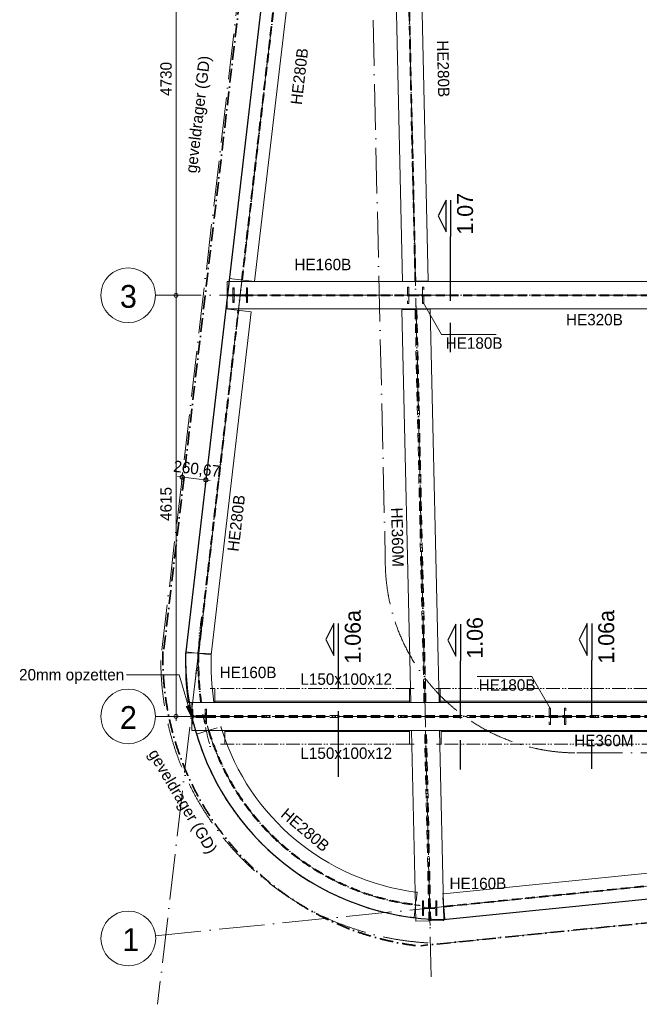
# Model space of a CAD drawing. Header units: millimetres. Extents: x 1146 to 81249, y 1106 to 40413.
# Tile 6 of 15: x 30716 to 37507, y 6845 to 17635. Entities that reach past the tile are written whole.
import ezdxf

# ---------------------------------------------------------------- set-up
doc = ezdxf.new("R2010")
doc.units = ezdxf.units.MM
for name, pattern in [('00_PBT_AFBR', [250, 150, -50, 0, -50]), ('00_PBT_CEN', [1600, 320, -240, 800, -240]), ('00_PBT_HART', [240, 150, -30, 0, -30, 0, -30]), ('00_PBT_HID2', [150, 100, -50]), ('00_PBT_STRA', [1400, 500, -100, 0, -100, 500, -100, 0, -100])]:
    doc.linetypes.add(name, pattern=pattern)
for name, color, linetype, lineweight in [('A-____-____-DIMS', 211, 'Continuous', 13), ('A-____-____-DIMS-50', 211, 'Continuous', 13), ('A-DETL-____-OTLN', 90, 'Continuous', 13), ('A-FLOR-____-HDLN', 190, '00_PBT_HID2', 18), ('A-FLOR-____-OTLN', 192, 'Continuous', 25), ('G-____-____-SYMB', 111, 'Continuous', 13), ('G-____-____-TEXT', 231, 'Continuous', 13), ('S-BEAM-____-HDLN', 1, '00_PBT_HID2', 18), ('S-BEAM-____-IDEN', 2, 'Continuous', 18), ('S-BEAM-____-OTLN', 12, 'Continuous', 25), ('S-COLS-____-HDLN', 52, '00_PBT_HID2', 18), ('S-COLS-____-IDEN', 171, 'Continuous', 18), ('S-COLS-____-MCUT', 52, 'Continuous', 18), ('S-GRID-____-IDEN', 1, 'Continuous', 18), ('S-GRID-____-OTLN', 1, 'Continuous', 13)]:
    doc.layers.add(name, color=color, linetype=linetype, lineweight=lineweight)
doc.styles.add('PBT-Font', font='PBT-FONT.ttf', dxfattribs={"height": 250})
doc.styles.add('PBT-Font_1', font='PBT-FONT.ttf', dxfattribs={"height": 125})
doc.styles.add('PBT-Font_B', font='txt', dxfattribs={"height": 175})
doc.dimstyles.new('PBT_DIM_2_50mm', dxfattribs={"dimscale": 304.8, "dimtxt": 125.344371, "dimasz": 0.147638, "dimexe": 0.164042, "dimexo": 0.0625, "dimgap": 0.032808, "dimtad": 1, "dimdec": 3, "dimrnd": 0.001, "dimdsep": 46, "dimtxsty": 'PBT-Font_1', "dimblk1": 'DOTBLANK', "dimblk2": 'DOTBLANK', "dimsah": 1, "dimcen": 0.09, "dimdle": 0.164042, "dimazin": 0, "dimtfac": 1, "dimtdec": 4, "dimtix": 1, "dimtmove": 0, "dimatfit": 3, "dimfxl": 0.164042, "dimfxlon": 1, "dimtvp": 1, "dimtolj": 1, "dimtzin": 0, "dimarcsym": 2})
doc.dimstyles.new('PBT_DIM_2_50mm_nk', dxfattribs={"dimscale": 304.8, "dimtxt": 125.344371, "dimasz": 0.147638, "dimexe": 0.246063, "dimexo": 0.0625, "dimgap": 0.032808, "dimtad": 1, "dimdec": 3, "dimrnd": 0.001, "dimdsep": 46, "dimtxsty": 'PBT-Font_1', "dimblk1": 'DOTBLANK', "dimblk2": 'DOTBLANK', "dimsah": 1, "dimcen": 0.09, "dimdle": 0.164042, "dimazin": 0, "dimtfac": 1, "dimtdec": 4, "dimtix": 1, "dimtmove": 0, "dimatfit": 3, "dimfxl": 0.246063, "dimfxlon": 1, "dimtvp": 1, "dimtolj": 1, "dimtzin": 0, "dimarcsym": 2})

# ---------------------------------------------------------------- blocks, each defined once
blk = doc.blocks.new('28_PBT_SF_stalen ligger_H-profiel_R24 - HE360M-1836492-01 bk ruwe vloer')
at = {"layer": 'S-BEAM-____-OTLN', "linetype": '00_PBT_HID2', "lineweight": 13}
for p, q in [((2119, 10), (-2189, 10)), ((2118, -11), (-2189, -11))]:
    blk.add_line(p, q, dxfattribs=at)
at = {"layer": 'S-BEAM-____-OTLN', "linetype": '00_PBT_HART', "lineweight": 13}
for p, q in [((-2239, 0), (-2189, 0)), ((-2189, 0), (2119, 0)), ((2244, 0), (2194, 0))]:
    blk.add_line(p, q, dxfattribs=at)
blk = doc.blocks.new('21_PBT_SF_geveldrager_R24 - Geveldrager volgens leverancier terras-1788015-01 bk ruwe vloer')
at = {"layer": 'S-BEAM-____-OTLN', "linetype": '00_PBT_AFBR', "lineweight": 35}
blk.add_line((-7432, 261), (7400, 261), dxfattribs=at)
blk = doc.blocks.new('21_PBT_SF_geveldrager_R24 - Geveldrager volgens leverancier terras-1652838-01 bk ruwe vloer')
at = {"layer": 'S-BEAM-____-OTLN', "linetype": '00_PBT_AFBR', "lineweight": 35}
blk.add_line((-8859, 261), (8832, 261), dxfattribs=at)
blk = doc.blocks.new('21_PBT_SF_geveldrager_R24 - Geveldrager volgens leverancier terras-1788006-01 bk ruwe vloer')
at = {"layer": 'S-BEAM-____-OTLN', "linetype": '00_PBT_AFBR', "lineweight": 35}
blk.add_arc((0, -2924), 3185, 5.7481, 89.4029, dxfattribs=at)
blk = doc.blocks.new('28_PBT_SF_stalen ligger_H-profiel_R24 - HE280B-1836553-01 bk ruwe vloer')
at = {"layer": 'S-BEAM-____-OTLN', "lineweight": 18}
for p, q in [((-2221, -140), (-2221, 140)), ((-2221, 140), (2216, 140)), ((2216, 140), (2216, -140)), ((2216, -140), (-2221, -140))]:
    blk.add_line(p, q, dxfattribs=at)
at = {"layer": 'S-BEAM-____-OTLN', "linetype": '00_PBT_HID2', "lineweight": 13}
for p, q in [((2216, 5), (-2221, 5)), ((2216, -5), (-2221, -5))]:
    blk.add_line(p, q, dxfattribs=at)
at = {"layer": 'S-BEAM-____-OTLN', "linetype": '00_PBT_HART', "lineweight": 13}
for p, q in [((-2271, 0), (-2221, 0)), ((-2221, 0), (2216, 0)), ((2266, 0), (2216, 0))]:
    blk.add_line(p, q, dxfattribs=at)
blk = doc.blocks.new('28_PBT_SF_stalen ligger_H-profiel_R24 - HE320B-1589267-01 bk ruwe vloer')
at = {"layer": 'S-BEAM-____-HDLN'}
for p, q in [((-3698, 6), (-3722, 6)), ((-3562, 6), (-3586, 6)), ((3574, 6), (3550, 6)), ((3784, 6), (3686, 6)), ((3784, 12), (3784, 0)), ((-3722, 0), (-3562, 0)), ((-3698, -6), (-3722, -6)), ((-3562, -6), (-3586, -6)), ((3550, 0), (3696, 0)), ((3574, -6), (3550, -6)), ((3710, -6), (3686, -6))]:
    blk.add_line(p, q, dxfattribs=at)
at = {"layer": 'S-BEAM-____-OTLN', "lineweight": 18}
for p, q in [((-3784, 0), (-3784, 150)), ((-3784, 150), (3784, 150)), ((3784, 150), (3784, 12)), ((3784, 0), (3784, -150)), ((-3784, -150), (-3784, 0)), ((3784, -150), (-3784, -150))]:
    blk.add_line(p, q, dxfattribs=at)
at = {"layer": 'S-BEAM-____-OTLN', "linetype": '00_PBT_HID2', "lineweight": 13}
for p, q in [((-3722, 6), (-3784, 6)), ((-3586, 6), (-3698, 6)), ((3550, 6), (-3562, 6)), ((3686, 6), (3574, 6)), ((-3722, -6), (-3784, -6)), ((-3586, -6), (-3698, -6)), ((3550, -6), (-3562, -6)), ((3686, -6), (3574, -6)), ((3784, -6), (3710, -6))]:
    blk.add_line(p, q, dxfattribs=at)
at = {"layer": 'S-BEAM-____-OTLN', "linetype": '00_PBT_HART', "lineweight": 13}
for p, q in [((-3834, 0), (-3784, 0)), ((-3784, 0), (-3722, 0)), ((-3562, 0), (3550, 0))]:
    blk.add_line(p, q, dxfattribs=at)
blk = doc.blocks.new('28_PBT_SF_stalen ligger_H-profiel_R24 - HE360M-1730591-01 bk ruwe vloer')
at = {"layer": 'S-BEAM-____-HDLN'}
for p, q in [((-3810, 10), (-3827, 10)), ((-3667, 10), (-3683, 10)), ((-3827, 0), (-3667, 0)), ((-3810, -11), (-3827, -11)), ((-3667, -11), (-3683, -11))]:
    blk.add_line(p, q, dxfattribs=at)
at = {"layer": 'S-BEAM-____-OTLN', "lineweight": 18}
for p, q in [((-3827, 80), (-3827, 154)), ((-3827, 154), (-3575, 154)), ((-1440, 154), (-1103, 154)), ((3787, 154), (3787, -154)), ((-3827, -154), (-3827, -80)), ((-3463, -154), (-3827, -154)), ((-1094, -154), (-1440, -154))]:
    blk.add_line(p, q, dxfattribs=at)
at = {"layer": 'S-BEAM-____-OTLN', "linetype": '00_PBT_HID2', "lineweight": 13}
for p, q in [((-3683, 10), (-3810, 10)), ((3787, 10), (-3667, 10)), ((-3683, -11), (-3810, -11)), ((3787, -11), (-3667, -11))]:
    blk.add_line(p, q, dxfattribs=at)
at = {"layer": 'S-BEAM-____-OTLN', "linetype": '00_PBT_HART', "lineweight": 13}
for p, q in [((-3877, 0), (-3827, 0)), ((-3667, 0), (3787, 0)), ((3837, 0), (3787, 0))]:
    blk.add_line(p, q, dxfattribs=at)
blk = doc.blocks.new('28_PBT_SF_stalen ligger_H-profiel_R24 - HE280B-1722787-01 bk ruwe vloer')
at = {"layer": 'S-BEAM-____-HDLN'}
for p, q in [((0, -140), (0, 11)), ((1, 5), (0, 5)), ((0, 0), (2, 0)), ((2, -5), (0, -5)), ((2486, -1625), (2354, -1683)), ((2477, -1629), (2476, -1626)), ((2481, -1626), (2482, -1627))]:
    blk.add_line(p, q, dxfattribs=at)
for radius, start, end in [(2707, 90, 91.0584), (2567, 89.512, 90), (2567, 23.5078, 24.4798), (2707, 22.4494, 23.5078)]:
    blk.add_arc((0, -2707), radius, start, end, dxfattribs=at)
at = {"layer": 'S-BEAM-____-OTLN', "lineweight": 18}
for p, q in [((0, 11), (0, 140)), ((2610, -1571), (2486, -1625))]:
    blk.add_line(p, q, dxfattribs=at)
for radius, start, end in [(2847, 89.4077, 90), (2847, 87.6508, 89.3628), (2847, 86.306, 87.5598), (2847, 85.6586, 86.306), (2847, 83.8925, 85.6116), (2847, 82.612, 83.8087), (2847, 81.9094, 82.612), (2847, 80.1356, 81.8603), (2847, 78.918, 80.058), (2847, 78.1602, 78.918), (2847, 76.3798, 78.1086), (2847, 75.224, 76.3076), (2847, 74.4108, 75.224), (2847, 72.6251, 74.3565), (2847, 71.5299, 72.5574), (2847, 70.6613, 71.5299), (2847, 68.8711, 70.6041), (2847, 67.8359, 68.8075), (2847, 66.9117, 67.8359), (2847, 65.1177, 66.8512), (2567, 24.4809, 89.5109), (2847, 64.1419, 65.0578), (2847, 63.1619, 64.1419), (2847, 61.3649, 63.0978), (2847, 60.4479, 61.3082), (2847, 59.412, 60.4479), (2847, 57.6125, 59.3437), (2847, 56.7539, 57.5587), (2847, 55.6618, 56.7539), (2847, 53.8606, 55.5888), (2847, 53.0599, 53.8093), (2847, 51.9114, 53.0599), (2847, 50.1089, 51.8329), (2847, 48.1606, 50.0601), (2847, 46.3576, 48.0758), (2847, 44.4094, 46.3109), (2847, 42.6065, 44.3171), (2847, 40.6576, 42.5618), (2847, 38.8556, 40.5565), (2847, 36.9051, 38.8127), (2847, 35.1049, 36.7933), (2847, 33.1516, 35.0637), (2847, 31.3544, 33.0265), (2847, 29.3967, 31.3148), (2847, 27.6041, 29.2548), (2847, 25.6398, 27.5659), (2847, 23.8539, 25.4758), (2847, 23.5078, 23.817)]:
    blk.add_arc((0, -2707), radius, start, end, dxfattribs=at)
at = {"layer": 'S-BEAM-____-OTLN', "linetype": '00_PBT_HID2', "lineweight": 13}
for radius, start, end in [(2712, 23.5078, 89.9821), (2701, 23.5709, 89.9497)]:
    blk.add_arc((0, -2707), radius, start, end, dxfattribs=at)
at = {"layer": 'S-BEAM-____-OTLN', "linetype": '00_PBT_HART', "lineweight": 13}
blk.add_arc((0, -2707), 2707, 23.5372, 89.966, dxfattribs=at)
blk = doc.blocks.new('28_PBT_SC_stalen kolom_H-profiel_R24 - HE160B-1603786-01 bk ruwe vloer')
at = {"layer": 'S-COLS-____-HDLN', "linetype": 'Continuous', "lineweight": 13}
h = blk.add_hatch(dxfattribs=at)
h.set_pattern_fill('FP_20', color=256, style=0, pattern_type=2)
h.set_pattern_definition([(315, (-14615, 2727.94), (76.19995, 76.19995), []), (315, (-14615, 2663.17), (76.19995, 76.19995), []), (315, (-14615, 2659.36), (76.19995, 76.19995), []), (315, (-14615, 2655.55), (76.19995, 76.19995), []), (315, (-14615, 2651.74), (76.19995, 76.19995), []), (315, (-14615, 2647.93), (76.19995, 76.19995), []), (315, (-14615, 2644.12), (76.19995, 76.19995), []), (315, (-14615, 2640.31), (76.19995, 76.19995), [])])
h.paths.add_polyline_path([(-80, 67), (-19, 67), (-8, 63), (-4, 52), (-4, -52), (-8, -63), (-19, -67), (-80, -67), (-80, -80), (80, -80), (80, -67), (19, -67), (8, -63), (4, -52), (4, 52), (8, 63), (19, 67), (80, 67), (80, 80), (-80, 80)])
at = {"layer": 'S-COLS-____-MCUT'}
for p, q in [((80, 80), (-80, 80)), ((-80, 80), (-80, 67)), ((-80, 67), (-19, 67)), ((-4, 52), (-4, -52)), ((4, -52), (4, 52)), ((19, 67), (80, 67)), ((80, 67), (80, 80)), ((-80, -67), (-80, -80)), ((-19, -67), (-80, -67)), ((-80, -80), (80, -80)), ((80, -67), (19, -67)), ((80, -80), (80, -67))]:
    blk.add_line(p, q, dxfattribs=at)
for centre, start, end in [((-19, 52), 0, 90), ((19, 52), 90, 180), ((-19, -52), 270, 0), ((19, -52), 180, 270)]:
    blk.add_arc(centre, 15, start, end, dxfattribs=at)
blk = doc.blocks.new('28_PBT_SC_stalen kolom_H-profiel_R24 - HE160B-V22-01 bk ruwe vloer')
at = {"layer": 'S-COLS-____-HDLN', "linetype": 'Continuous', "lineweight": 13}
h = blk.add_hatch(dxfattribs=at)
h.set_pattern_fill('FP_22', color=256, style=0, pattern_type=2)
h.set_pattern_definition([(315, (-10000, 2276.78), (76.2, 76.2), []), (315, (-10000, 2212.01), (76.2, 76.2), []), (315, (-10000, 2208.2), (76.2, 76.2), []), (315, (-10000, 2204.39), (76.2, 76.2), []), (315, (-10000, 2200.58), (76.2, 76.2), []), (315, (-10000, 2196.77), (76.2, 76.2), []), (315, (-10000, 2192.96), (76.2, 76.2), []), (315, (-10000, 2189.15), (76.2, 76.2), [])])
h.paths.add_polyline_path([(-80, -80), (80, -80), (80, -67), (19, -67), (8, -63), (4, -52), (4, 52), (8, 63), (19, 67), (80, 67), (80, 80), (-80, 80), (-80, 67), (-19, 67), (-8, 63), (-4, 52), (-4, -52), (-8, -63), (-19, -67), (-80, -67)])
at = {"layer": 'S-COLS-____-MCUT'}
for p, q in [((80, 80), (-80, 80)), ((-80, 80), (-80, 67)), ((-80, 67), (-19, 67)), ((-4, 52), (-4, -52)), ((4, -52), (4, 52)), ((19, 67), (80, 67)), ((80, 67), (80, 80)), ((-80, -67), (-80, -80)), ((-19, -67), (-80, -67)), ((-80, -80), (80, -80)), ((80, -67), (19, -67)), ((80, -80), (80, -67))]:
    blk.add_line(p, q, dxfattribs=at)
for centre, start, end in [((-19, 52), 0, 90), ((19, 52), 90, 180), ((-19, -52), 270, 0), ((19, -52), 180, 270)]:
    blk.add_arc(centre, 15, start, end, dxfattribs=at)
blk = doc.blocks.new('28_PBT_SF_stalen ligger_H-profiel_R24 - HE280B-1590961-01 bk ruwe vloer')
at = {"layer": 'S-BEAM-____-HDLN'}
for p, q in [((-2380, 0), (-2372, 0)), ((2390, 0), (2382, 0))]:
    blk.add_line(p, q, dxfattribs=at)
at = {"layer": 'S-BEAM-____-OTLN', "lineweight": 18}
for p, q in [((-2221, -140), (-2221, 140)), ((-2221, 140), (2219, 140)), ((2219, 140), (2219, -140))]:
    blk.add_line(p, q, dxfattribs=at)
at = {"layer": 'S-BEAM-____-OTLN', "linetype": '00_PBT_HID2', "lineweight": 13}
for p, q in [((2219, 5), (-2221, 5)), ((2219, -5), (-2221, -5))]:
    blk.add_line(p, q, dxfattribs=at)
at = {"layer": 'S-BEAM-____-OTLN', "linetype": '00_PBT_HART', "lineweight": 13}
for p, q in [((-2621, 0), (-2380, 0)), ((-2372, 0), (-2221, 0)), ((-2221, 0), (2219, 0)), ((2382, 0), (2219, 0)), ((2619, 0), (2390, 0))]:
    blk.add_line(p, q, dxfattribs=at)
blk = doc.blocks.new('28_PBT_SF_stalen ligger_H-profiel_R24 - HE280B-1590959-01 bk ruwe vloer')
at = {"layer": 'S-BEAM-____-HDLN'}
blk.add_line((-2054, 0), (-2046, 0), dxfattribs=at)
at = {"layer": 'S-BEAM-____-OTLN', "lineweight": 18}
for p, q in [((-1885, -140), (-1885, 140)), ((-1885, 140), (1899, 140)), ((1899, 140), (1899, -140))]:
    blk.add_line(p, q, dxfattribs=at)
at = {"layer": 'S-BEAM-____-OTLN', "linetype": '00_PBT_HID2', "lineweight": 13}
for p, q in [((1899, 5), (-1885, 5)), ((1899, -5), (-1885, -5))]:
    blk.add_line(p, q, dxfattribs=at)
at = {"layer": 'S-BEAM-____-OTLN', "linetype": '00_PBT_HART', "lineweight": 13}
for p, q in [((-2285, 0), (-2054, 0)), ((-2046, 0), (-1885, 0)), ((-1885, 0), (1899, 0)), ((2299, 0), (1899, 0))]:
    blk.add_line(p, q, dxfattribs=at)
blk = doc.blocks.new('28_PBT_SC_stalen kolom_H-profiel_R24 - HE160B-V47-01 bk ruwe vloer')
at = {"layer": 'S-COLS-____-HDLN', "linetype": 'Continuous', "lineweight": 13}
h = blk.add_hatch(dxfattribs=at)
h.set_pattern_fill('FP_37', color=256, style=0, pattern_type=2)
h.set_pattern_definition([(315, (-7899.37, 4803.65), (76.2, 76.2), []), (315, (-7899.37, 4738.89), (76.2, 76.2), []), (315, (-7899.37, 4735.07), (76.2, 76.2), []), (315, (-7899.37, 4731.27), (76.2, 76.2), []), (315, (-7899.37, 4727.45), (76.2, 76.2), []), (315, (-7899.37, 4723.65), (76.2, 76.2), []), (315, (-7899.37, 4719.84), (76.2, 76.2), []), (315, (-7899.37, 4716.02), (76.2, 76.2), [])])
h.paths.add_polyline_path([(-80, -67), (-80, -80), (80, -80), (80, -67), (19, -67), (8, -63), (4, -52), (4, 52), (8, 63), (19, 67), (80, 67), (80, 80), (-80, 80), (-80, 67), (-19, 67), (-8, 63), (-4, 52), (-4, -52), (-8, -63), (-19, -67)])
at = {"layer": 'S-COLS-____-MCUT'}
for p, q in [((80, 80), (-80, 80)), ((-80, 80), (-80, 67)), ((-80, 67), (-19, 67)), ((-4, 52), (-4, -52)), ((4, -52), (4, 52)), ((19, 67), (80, 67)), ((80, 67), (80, 80)), ((-80, -67), (-80, -80)), ((-19, -67), (-80, -67)), ((-80, -80), (80, -80)), ((80, -67), (19, -67)), ((80, -80), (80, -67))]:
    blk.add_line(p, q, dxfattribs=at)
for centre, start, end in [((-19, 52), 0, 90), ((19, 52), 90, 180), ((-19, -52), 270, 0), ((19, -52), 180, 270)]:
    blk.add_arc(centre, 15, start, end, dxfattribs=at)
blk = doc.blocks.new('28_PBT_SF_stalen ligger_H-profiel_R24 - HE280B-1780144-01 bk ruwe vloer')
at = {"layer": 'S-BEAM-____-HDLN'}
for p, q in [((-2527, 1), (-2527, 140)), ((-2527, 140), (-2516, 140)), ((-2527, 5), (-2527, 5)), ((-2577, 0), (-2527, 0))]:
    blk.add_line(p, q, dxfattribs=at)
at = {"layer": 'S-BEAM-____-OTLN', "lineweight": 18}
for p, q in [((-2516, 140), (2376, 140)), ((2376, 140), (2376, -140)), ((-2527, -140), (-2527, -1))]:
    blk.add_line(p, q, dxfattribs=at)
at = {"layer": 'S-BEAM-____-OTLN', "linetype": '00_PBT_HID2', "lineweight": 13}
for p, q in [((2376, 5), (-2527, 5)), ((2376, -5), (-2527, -5))]:
    blk.add_line(p, q, dxfattribs=at)
at = {"layer": 'S-BEAM-____-OTLN', "linetype": '00_PBT_HART', "lineweight": 13}
for p in [(-2527, 0), (2426, 0)]:
    blk.add_line(p, (2376, 0), dxfattribs=at)
blk = doc.blocks.new('28_PBT_SF_stalen ligger_H-profiel_R24 - HE280B-1779939-01 bk ruwe vloer')
at = {"layer": 'S-BEAM-____-HDLN'}
blk.add_arc((0, -3359), 3359, 90, 93.1007, dxfattribs=at)
at = {"layer": 'S-BEAM-____-OTLN', "linetype": '00_PBT_HID2', "lineweight": 13}
for radius, end in [(3364, 87.745), (3353, 87.769)]:
    blk.add_arc((0, -3359), radius, 78.5519, end, dxfattribs=at)
at = {"layer": 'S-BEAM-____-OTLN', "linetype": '00_PBT_HART', "lineweight": 13}
for start, end in [(93.1015, 96.8237), (78.5519, 87.757), (71.7281, 78.5519)]:
    blk.add_arc((0, -3359), 3359, start, end, dxfattribs=at)
blk = doc.blocks.new('28_PBT_SC_stalen kolom_H-profiel_R24 - HE180B-V55-01 bk ruwe vloer')
at = {"layer": 'S-COLS-____-HDLN'}
for p, q in [((90, 90), (-90, 90)), ((-90, 90), (-90, 76)), ((-90, 76), (-19.25, 76)), ((-4.25, 61), (-4.25, -61)), ((4.25, -61), (4.25, 61)), ((19.25, 76), (90, 76)), ((90, 76), (90, 90)), ((-19.25, -76), (-90, -76)), ((-90, -76), (-90, -90)), ((-90, -90), (90, -90)), ((90, -76), (19.25, -76)), ((90, -90), (90, -76))]:
    blk.add_line(p, q, dxfattribs=at)
for centre, start, end in [((-19.25, 61), 25.395319, 90), ((-19.25, 61), 0, 24.402143), ((19.25, 61), 165, 180), ((19.25, 61), 155.597857, 165), ((19.25, 61), 150, 154.604681), ((19.25, 61), 90, 150), ((-19.25, -61), 270, 334.604681), ((-19.25, -61), 335.597857, 0), ((19.25, -61), 180, 195), ((19.25, -61), 195, 204.402143), ((19.25, -61), 205.395319, 210), ((19.25, -61), 210, 270)]:
    blk.add_arc(centre, 15, start, end, dxfattribs=at)
blk = doc.blocks.new('28_PBT_SC_stalen kolom_H-profiel_R24 - HE180B-V56-01 bk ruwe vloer')
at = {"layer": 'S-COLS-____-HDLN'}
for p, q in [((90, 90), (-90, 90)), ((-90, 90), (-90, 76)), ((-90, 76), (-19.25, 76)), ((-4.25, 61), (-4.25, -61)), ((4.25, -61), (4.25, 61)), ((19.25, 76), (90, 76)), ((90, 76), (90, 90)), ((-19.25, -76), (-90, -76)), ((-90, -76), (-90, -90)), ((-90, -90), (90, -90)), ((90, -76), (19.25, -76)), ((90, -90), (90, -76))]:
    blk.add_line(p, q, dxfattribs=at)
for centre, start, end in [((-19.25, 61), 0, 90), ((19.25, 61), 90, 180), ((-19.25, -61), 270, 0), ((19.25, -61), 180, 270)]:
    blk.add_arc(centre, 15, start, end, dxfattribs=at)
blk = doc.blocks.new('28_PBT_SF_stalen ligger_H-profiel_R24 - HE360M-1638361-01 bk ruwe vloer')
at = {"layer": 'S-BEAM-____-HDLN'}
for p, q in [((1024, 10), (1017, 10)), ((1016, 0), (1024, 0)), ((1024, -11), (1016, -11))]:
    blk.add_line(p, q, dxfattribs=at)
at = {"layer": 'S-BEAM-____-OTLN', "linetype": '00_PBT_HID2', "lineweight": 13}
for p, q in [((1016, 10), (-927, 10)), ((1160, 10), (1024, 10)), ((1016, -11), (-927, -11)), ((1160, -11), (1024, -11))]:
    blk.add_line(p, q, dxfattribs=at)
at = {"layer": 'S-BEAM-____-OTLN', "linetype": '00_PBT_HART', "lineweight": 13}
for p, q in [((-1210, 0), (-1160, 0)), ((-927, 0), (1016, 0)), ((1024, 0), (1160, 0)), ((1210, 0), (1160, 0))]:
    blk.add_line(p, q, dxfattribs=at)
blk = doc.blocks.new('28_PBT_SF_stalen ligger_L-profiel_R24 - L150x100x12-1728333-01 bk ruwe vloer')
at = {"layer": 'S-BEAM-____-HDLN'}
for p, q in [((4880, 9696), (4917, 9696)), ((8722, 9696), (8719, 9696)), ((8729, 9696), (8727, 9696)), ((8736, 9696), (8734, 9696))]:
    blk.add_line(p, q, dxfattribs=at)
at = {"layer": 'S-BEAM-____-OTLN', "linetype": '00_PBT_HART', "lineweight": 13}
for p, q in [((4917, 9696), (4930, 9696)), ((8719, 9696), (4930, 9696)), ((8727, 9696), (8722, 9696)), ((8734, 9696), (8729, 9696)), ((9835, 9696), (8736, 9696)), ((9885, 9696), (9835, 9696))]:
    blk.add_line(p, q, dxfattribs=at)
blk = doc.blocks.new('28_PBT_SF_stalen ligger_L-profiel_R24 - L150x100x12-1728334-01 bk ruwe vloer')
at = {"layer": 'S-BEAM-____-HDLN'}
blk.add_line((4870, 10304), (4903, 10304), dxfattribs=at)
at = {"layer": 'S-BEAM-____-OTLN', "linetype": '00_PBT_HART', "lineweight": 13}
for p, q in [((4903, 10304), (4920, 10304)), ((9835, 10304), (4920, 10304)), ((9885, 10304), (9835, 10304))]:
    blk.add_line(p, q, dxfattribs=at)
blk = doc.blocks.new('28_PBT_SF_stalen ligger_L-profiel_R24 - L150x100x12-1792595-01 bk ruwe vloer')
at = {"layer": 'S-BEAM-____-HDLN'}
blk.add_line((4633, 9696), (4609, 9696), dxfattribs=at)
at = {"layer": 'S-BEAM-____-OTLN', "linetype": '00_PBT_HART', "lineweight": 13}
for p, q in [((2510, 9696), (2560, 9696)), ((4583, 9696), (2560, 9696)), ((4609, 9696), (4583, 9696))]:
    blk.add_line(p, q, dxfattribs=at)
blk = doc.blocks.new('28_PBT_SF_stalen ligger_L-profiel_R24 - L150x100x12-1792594-01 bk ruwe vloer')
at = {"layer": 'S-BEAM-____-HDLN'}
blk.add_line((4633, 10304), (4595, 10304), dxfattribs=at)
at = {"layer": 'S-BEAM-____-OTLN', "linetype": '00_PBT_HART', "lineweight": 13}
for p, q in [((2398, 10304), (2448, 10304)), ((4583, 10304), (2448, 10304)), ((4595, 10304), (4583, 10304))]:
    blk.add_line(p, q, dxfattribs=at)
blk = doc.blocks.new('Grid - Stramienbol-963102-01 bk ruwe vloer')
at = {"layer": 'S-GRID-____-IDEN'}
blk.add_circle((0, 0), 6, dxfattribs=at)
blk = doc.blocks.new('DIMBLOCK5-01 bk ruwe vloer')
at = {"layer": 'A-____-____-DIMS-50'}
for p, q in [((32430, 19345), (32355, 19345)), ((32430, 19345), (32430, 14615)), ((32430, 19345), (32505, 19345)), ((32430, 14615), (32355, 14615)), ((32430, 14615), (32505, 14615))]:
    blk.add_line(p, q, dxfattribs=at)
for centre in [(32430, 19345), (32430, 14615)]:
    blk.add_circle(centre, 22.5, dxfattribs=at)
at = {"layer": 'A-____-____-DIMS-50', "color": 0, "insert": (32257, 16800), "char_height": 125, "width": 431.37, "attachment_point": 1, "rotation": 90, "line_spacing_factor": 1.135194, "style": 'PBT-Font_1'}
blk.add_mtext('4730', dxfattribs=at)
blk = doc.blocks.new('_DotBlank')
at = {"color": 0, "linetype": 'ByBlock', "lineweight": -2}
blk.add_line((-0.5, 0), (-1, 0), dxfattribs=at)
blk.add_circle((0, 0), 0.5, dxfattribs=at)
blk = doc.blocks.new('DIMBLOCK6-01 bk ruwe vloer')
at = {"layer": 'A-____-____-DIMS-50'}
for p, q in [((32430, 14615), (32355, 14615)), ((32430, 14615), (32430, 9950)), ((32430, 14615), (32505, 14615)), ((32430, 10000), (32355, 10000)), ((32430, 10000), (32505, 10000))]:
    blk.add_line(p, q, dxfattribs=at)
for centre in [(32430, 14615), (32430, 10000)]:
    blk.add_circle(centre, 22.5, dxfattribs=at)
at = {"layer": 'A-____-____-DIMS-50', "color": 0, "insert": (32257, 12142), "char_height": 125, "width": 397.32, "attachment_point": 1, "rotation": 90, "line_spacing_factor": 1.135194, "style": 'PBT-Font_1'}
blk.add_mtext('4615', dxfattribs=at)
blk = doc.blocks.new('Detail View - Detail_Drsn peil-1535670-01 bk ruwe vloer')
at = {"layer": 'G-____-____-SYMB', "lineweight": 25}
for p, q in [((-8, 1), (-4.5, 2.75)), ((-4.5, 2.75), (-1, 1)), ((-1, 1), (-8, 1)), ((-8, 0), (0, 0))]:
    blk.add_line(p, q, dxfattribs=at)
blk = doc.blocks.new('DIMBLOCK8-01 bk ruwe vloer')
at = {"layer": 'A-____-____-DIMS-50'}
for p, q in [((32447, 12628), (32805, 12586)), ((32497, 12622), (32502, 12672)), ((32756, 12592), (32761, 12642)), ((32497, 12622), (32491, 12573)), ((32756, 12592), (32750, 12542))]:
    blk.add_line(p, q, dxfattribs=at)
for centre in [(32497, 12622), (32756, 12592)]:
    blk.add_circle(centre, 22.5, dxfattribs=at)
at = {"layer": 'A-____-____-DIMS-50', "color": 0, "insert": (32410, 12806), "char_height": 125, "width": 570.44, "attachment_point": 1, "rotation": 353.3496, "line_spacing_factor": 1.135194, "style": 'PBT-Font_1'}
blk.add_mtext('260,67', dxfattribs=at)
blk = doc.blocks.new('00_PBT_TG_kolomlabel_description 2_5 - PBT_kolommerk_2_onder-1245950-01 bk ruwe vloer')
at = {"layer": 'S-COLS-____-IDEN'}
for p, q in [((0, 0), (4.04, -7)), ((4.04, -7), (16.04, -7))]:
    blk.add_line(p, q, dxfattribs=at)
blk = doc.blocks.new('00_PBT_TG_kolomlabel_description 2_5 - PBT_kolommerk_4_onder-1245942-01 bk ruwe vloer')
at = {"layer": 'S-COLS-____-IDEN'}
for p, q in [((-4.04, 7), (-16.04, 7)), ((0, 0), (-4.04, 7))]:
    blk.add_line(p, q, dxfattribs=at)

msp = doc.modelspace()

# ---------------------------------------------------------------- hatches: boundary and pattern name
at = {"layer": 'G-____-____-TEXT', "lineweight": 18}
msp.add_hatch(color=7, dxfattribs=at).paths.add_polyline_path([(32597.472, 9995.8371), (32583.5995, 10122.005), (32541.2841, 10109.6515)])

# ---------------------------------------------------------------- linework, layer by layer
at = {"layer": 'A-DETL-____-OTLN', "linetype": '00_PBT_STRA', "lineweight": 18}
for p, q in [((34223.143, 33727.1673), (34723.1835, 11725.8965)), ((36823.0239, 9600), (49323.0239, 9600))]:
    msp.add_line(p, q, dxfattribs=at)
at = {"layer": 'A-DETL-____-OTLN', "linetype": '00_PBT_STRA'}
for p, q in [((34765.6717, 32082.6939), (32263.2685, 10620.3334)), ((35368.2928, 7513.3938), (49870.7254, 8975.6743))]:
    msp.add_line(p, q, dxfattribs=at)
at = {"layer": 'A-DETL-____-OTLN', "linetype": '00_PBT_STRA', "lineweight": 18}
msp.add_arc((36823.0239, 11700), 2100, 179.2934299, 270, dxfattribs=at)
at = {"layer": 'A-DETL-____-OTLN', "linetype": '00_PBT_STRA'}
msp.add_arc((35363.2685, 10613.3938), 3100, 180, 270, dxfattribs=at)
at = {"layer": 'A-FLOR-____-HDLN'}
msp.add_arc((35381.2505, 10620.6862), 2846.6243, 192.39996926, 193.63590639, dxfattribs=at)
at = {"layer": 'A-FLOR-____-OTLN'}
for p, q in [((35077.5423, 32506.6805), (32535.9798, 10708.4633)), ((35356.2539, 7774.1717), (50431.4741, 9294.2063))]:
    msp.add_line(p, q, dxfattribs=at)
for start, end in [(178.23297609, 192.38998679), (193.64345431, 269.49687272)]:
    msp.add_arc((35381.2505, 10620.6862), 2846.6243, start, end, dxfattribs=at)
at = {"layer": 'G-____-____-SYMB', "linetype": '00_PBT_CEN', "lineweight": 25}
for p, q in [((35438.4844, 13993.196), (35438.4844, 15258.9638)), ((34207.4524, 10617.2991), (34207.4524, 9338.833)), ((35545.7633, 9418.4176), (35545.7633, 10609.862)), ((36985.677, 9425.8785), (36985.677, 10617.3229))]:
    msp.add_line(p, q, dxfattribs=at)
at = {"layer": 'G-____-____-TEXT', "color": 7, "lineweight": 18}
for p, q in [((32462.8493, 10456.9691), (31886.7172, 10456.9691)), ((32597.472, 9995.8371), (32462.8493, 10456.9691)), ((32583.5995, 10122.005), (32541.2841, 10109.6515)), ((32541.2841, 10109.6515), (32597.472, 9995.8371)), ((32597.472, 9995.8371), (32583.5995, 10122.005))]:
    msp.add_line(p, q, dxfattribs=at)
at = {"layer": 'S-BEAM-____-HDLN'}
msp.add_line((32965.3523, 9702.5), (32965.3523, 9696), dxfattribs=at)
at = {"layer": 'S-BEAM-____-OTLN', "lineweight": 18}
for p, q in [((34906.1385, 14456.505), (35214.0591, 14463.4975)), ((35311.9224, 10154), (35214.0591, 14463.4975)), ((34906.1385, 14456.505), (35003.843, 10154)), ((32535.0902, 10696.0375), (32814.9877, 10688.4619)), ((32853.5716, 10304), (32853.5716, 10297.5)), ((32853.5716, 10179), (32853.5716, 10297.5)), ((34988.843, 10297.5), (34988.843, 10304)), ((34988.843, 10297.5), (34988.843, 10179)), ((35325.812, 10304), (35325.812, 10297.5)), ((35325.812, 10179), (35325.812, 10297.5)), ((32562.5313, 10154), (32602.2033, 10154)), ((32853.5716, 10166), (32853.5716, 10179)), ((34988.843, 10166), (32853.5716, 10166)), ((32853.5716, 10166), (32853.5716, 10159.5)), ((32853.5716, 10154), (32853.5716, 10159.5)), ((32853.5716, 10154), (34988.843, 10154)), ((34988.843, 10179), (34988.843, 10166)), ((34988.843, 10159.5), (34988.843, 10166)), ((34988.843, 10159.5), (34988.843, 10154)), ((35003.843, 10154), (35311.9224, 10154)), ((35325.812, 10166), (35325.812, 10179)), ((40240.4274, 10166), (35325.812, 10166)), ((35325.812, 10166), (35325.812, 10159.5)), ((35325.812, 10154), (35325.812, 10159.5)), ((35325.812, 10154), (40240.4274, 10154)), ((32965.3523, 9840.5), (32965.3523, 9846)), ((34988.843, 9846), (32965.3523, 9846)), ((32965.3523, 9840.5), (32965.3523, 9834)), ((32965.3523, 9834), (34988.843, 9834)), ((32965.3523, 9821), (32965.3523, 9834)), ((32965.3523, 9702.5), (32965.3523, 9821)), ((34988.843, 9846), (34988.843, 9840.5)), ((34988.843, 9834), (34988.843, 9840.5)), ((34988.843, 9834), (34988.843, 9821)), ((34988.843, 9821), (34988.843, 9702.5)), ((35058.2951, 7756.156), (35010.8373, 9846)), ((35318.9167, 9846), (35010.8373, 9846)), ((35318.9167, 9846), (35366.2157, 7763.1485)), ((35335.0272, 9840.5), (35335.0272, 9846)), ((40240.4274, 9846), (35335.0272, 9846)), ((35335.0272, 9840.5), (35335.0272, 9834)), ((35335.0272, 9834), (40240.4274, 9834)), ((35335.0272, 9821), (35335.0272, 9834)), ((35335.0272, 9702.5), (35335.0272, 9821)), ((34988.843, 9696), (34988.843, 9702.5)), ((35335.0272, 9702.5), (35335.0272, 9696)), ((35366.2157, 7763.1485), (35058.2951, 7756.156))]:
    msp.add_line(p, q, dxfattribs=at)
for radius, end in [(3498.6137, 187.34672371), (3218.6137, 187.98984916)]:
    msp.add_arc((36032.4232, 10601.3798), radius, 178.44962918, end, dxfattribs=at)
at = {"layer": 'S-GRID-____-OTLN', "linetype": '00_PBT_STRA', "lineweight": 18}
for p, q in [((36067.7175, 39782.2951), (32227.4283, 6844.9239)), ((34485.1249, 39779.4873), (35226.1614, 7147.2862)), ((32205.164, 14615), (54355.164, 14615)), ((32205.164, 10000), (54355.164, 10000)), ((32205.164, 7596.4819), (54243.4193, 9818.5995))]:
    msp.add_line(p, q, dxfattribs=at)

# ---------------------------------------------------------------- block references
at = {"layer": 'G-____-____-SYMB', "lineweight": 25, "extrusion": (0, 0, -1), "xscale": 49.99999999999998, "yscale": 49.99999999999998, "zscale": 49.99999999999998}
for p, rotation in [((-35438.4844, 15258.9638), 270.0000000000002), ((-34207.4524, 10617.2991), 270.0000000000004), ((-35545.7633, 10609.862), 270.0000000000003), ((-36985.677, 10617.3229), 270.0000000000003)]:
    msp.add_blockref('Detail View - Detail_Drsn peil-1535670-01 bk ruwe vloer', p, dxfattribs=dict(at, rotation=rotation))
at = {"layer": 'S-BEAM-____-HDLN'}
for name, p, rotation in [('28_PBT_SF_stalen ligger_H-profiel_R24 - HE280B-1590961-01 bk ruwe vloer', (33408.7408, 16985), 263.34962786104), ('28_PBT_SF_stalen ligger_H-profiel_R24 - HE280B-1590959-01 bk ruwe vloer', (32894.9797, 12578.6249), 263.3496278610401), ('28_PBT_SF_stalen ligger_H-profiel_R24 - HE280B-1779939-01 bk ruwe vloer', (32723.7991, 10024.0647), 99.89777664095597), ('28_PBT_SF_stalen ligger_H-profiel_R24 - HE360M-1638361-01 bk ruwe vloer', (35185.92, 8919.3533), 271.3008919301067), ('28_PBT_SF_stalen ligger_H-profiel_R24 - HE280B-1722787-01 bk ruwe vloer', (35055.844, 7933.6942), 173.0948584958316), ('28_PBT_SF_stalen ligger_H-profiel_R24 - HE280B-1780144-01 bk ruwe vloer', (37877.0688, 8169.0553), 5.757674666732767)]:
    msp.add_blockref(name, p, dxfattribs=dict(at, rotation=rotation))
for name, p in [('28_PBT_SF_stalen ligger_H-profiel_R24 - HE320B-1589267-01 bk ruwe vloer', (36775.4449, 14615)), ('28_PBT_SF_stalen ligger_L-profiel_R24 - L150x100x12-1792594-01 bk ruwe vloer', (30405.4274, 0)), ('28_PBT_SF_stalen ligger_L-profiel_R24 - L150x100x12-1728334-01 bk ruwe vloer', (30405.4274, 0)), ('28_PBT_SF_stalen ligger_H-profiel_R24 - HE360M-1730591-01 bk ruwe vloer', (36428.8154, 10000)), ('28_PBT_SF_stalen ligger_L-profiel_R24 - L150x100x12-1792595-01 bk ruwe vloer', (30405.4274, 0)), ('28_PBT_SF_stalen ligger_L-profiel_R24 - L150x100x12-1728333-01 bk ruwe vloer', (30405.4274, 0))]:
    msp.add_blockref(name, p, dxfattribs=at)
at = {"layer": 'S-BEAM-____-OTLN', "linetype": '00_PBT_AFBR', "lineweight": 35}
for name, p, rotation in [('21_PBT_SF_geveldrager_R24 - Geveldrager volgens leverancier terras-1652838-01 bk ruwe vloer', (33582.0951, 19505.1343), 83.34962786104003), ('21_PBT_SF_geveldrager_R24 - Geveldrager volgens leverancier terras-1788006-01 bk ruwe vloer', (35118.4892, 7743.3284), 173.0948584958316), ('21_PBT_SF_geveldrager_R24 - Geveldrager volgens leverancier terras-1788015-01 bk ruwe vloer', (42450.545, 8489.4891), 185.7576746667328)]:
    msp.add_blockref(name, p, dxfattribs=dict(at, rotation=rotation))
at = {"layer": 'S-BEAM-____-OTLN', "linetype": '00_PBT_HART', "lineweight": 13, "rotation": 271.3008919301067}
for name, p in [('28_PBT_SF_stalen ligger_H-profiel_R24 - HE280B-1836553-01 bk ruwe vloer', (35002.7593, 16985)), ('28_PBT_SF_stalen ligger_H-profiel_R24 - HE360M-1836492-01 bk ruwe vloer', (35109.785, 12272.0272))]:
    msp.add_blockref(name, p, dxfattribs=at)
at = {"layer": 'S-COLS-____-HDLN'}
for name, p, rotation in [('28_PBT_SC_stalen kolom_H-profiel_R24 - HE160B-1603786-01 bk ruwe vloer', (33133.37, 14615), 89.9999999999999), ('28_PBT_SC_stalen kolom_H-profiel_R24 - HE180B-V55-01 bk ruwe vloer', (35056.579, 14615), 89.99999999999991), ('28_PBT_SC_stalen kolom_H-profiel_R24 - HE160B-V22-01 bk ruwe vloer', (32682.2033, 10000), 89.9999999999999), ('28_PBT_SC_stalen kolom_H-profiel_R24 - HE180B-V56-01 bk ruwe vloer', (36610.4274, 10000), 89.99999999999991), ('28_PBT_SC_stalen kolom_H-profiel_R24 - HE160B-V47-01 bk ruwe vloer', (35209.0826, 7899.367), 89.9999999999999)]:
    msp.add_blockref(name, p, dxfattribs=dict(at, rotation=rotation))
at = {"layer": 'S-COLS-____-IDEN', "xscale": 49.99999999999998, "yscale": 49.99999999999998, "zscale": 49.99999999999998}
for name, p in [('00_PBT_TG_kolomlabel_description 2_5 - PBT_kolommerk_2_onder-1245950-01 bk ruwe vloer', (35136.8915, 14534.6875)), ('00_PBT_TG_kolomlabel_description 2_5 - PBT_kolommerk_4_onder-1245942-01 bk ruwe vloer', (36530.9149, 10087.7881))]:
    msp.add_blockref(name, p, dxfattribs=at)
at = {"layer": 'S-GRID-____-IDEN', "xscale": 49.99999999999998, "yscale": 49.99999999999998, "zscale": 49.99999999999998}
for p, rotation in [((31905.164, 14615), 269.9999999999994), ((31905.164, 10000), 269.9999999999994), ((31906.6775, 7566.3855), 275.7576749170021)]:
    msp.add_blockref('Grid - Stramienbol-963102-01 bk ruwe vloer', p, dxfattribs=dict(at, rotation=rotation))

# ---------------------------------------------------------------- texts
at = {"layer": 'G-____-____-SYMB', "char_height": 175, "attachment_point": 1, "rotation": 90, "style": 'PBT-Font_B'}
for s, insert, width in [('1.07', (35509.8616, 15280.1381), 477.004062), ('1.06a', (34278.8296, 10578.9733), 621.307812), ('1.06a', (37057.0542, 10578.9971), 621.307812), ('1.06', (35617.1405, 10632.7862), 472.995625)]:
    msp.add_mtext(s, dxfattribs=dict(at, insert=insert, width=width))
at = {"layer": 'G-____-____-TEXT', "color": 7, "lineweight": 18, "insert": (30709.3376, 10519.4691), "char_height": 125, "width": 1414.978437, "attachment_point": 1, "style": 'PBT-Font_1'}
msp.add_mtext('20mm opzetten', dxfattribs=at)
at = {"layer": 'S-BEAM-____-IDEN', "lineweight": 13, "char_height": 125, "attachment_point": 1, "style": 'PBT-Font_1'}
for s, insert, width, rotation in [('HE280B', (35413.9557, 17410.1745), 681.434375, 271.30089193), ('geveldrager (GD)', (32531.0173, 15963.5077), 1571.3075, 83.34962786), ('HE280B', (33683.2299, 16712.3523), 681.434375, 83.34962786), ('HE280B', (32990.6377, 11816.2055), 681.434375, 83.34962786), ('HE360M', (34911.6639, 12290.2179), 697.468125, 271.30089193), ('geveldrager (GD)', (32228.9332, 9656.778), 1571.3075, 300.72638829), ('HE280B', (33648.174, 9004.9722), 681.434375, 319.84876798)]:
    msp.add_mtext(s, dxfattribs=dict(at, insert=insert, width=width, rotation=rotation))
for s, insert, width in [('HE320B', (36703.8228, 14410.7423), 681.434375), ('L150x100x12', (33792.9151, 10471.237), 1094.303437), ('HE360M', (36793.9607, 9798.3305), 697.468125), ('L150x100x12', (33792.9151, 9659.1763), 1094.303437)]:
    msp.add_mtext(s, dxfattribs=dict(at, insert=insert, width=width))
at = {"layer": 'S-COLS-____-IDEN', "lineweight": 13, "char_height": 125, "width": 649.366875, "attachment_point": 1, "style": 'PBT-Font_1'}
for s, insert in [('HE160B', (33727.7728, 15014.7727)), ('HE180B', (35385.2663, 14153.6365)), ('HE160B', (32908.0921, 10544.3326)), ('HE180B', (35746.5401, 10406.7371)), ('HE160B', (35426.759, 8232.2651))]:
    msp.add_mtext(s, dxfattribs=dict(at, insert=insert))
at = {"layer": 'S-GRID-____-IDEN', "lineweight": 35, "char_height": 250, "attachment_point": 1, "style": 'PBT-Font'}
for s, insert, width in [('3', (31814.6243, 14727.8371), 212.447187), ('2', (31814.6243, 10112.8371), 212.447187), ('1', (31840.8881, 7679.0928), 152.320625)]:
    msp.add_mtext(s, dxfattribs=dict(at, insert=insert, width=width))

# ---------------------------------------------------------------- dimensions: what is measured, and where the dimension line sits
at = {"layer": 'A-____-____-DIMS'}
for base, p1, p2, angle, dimstyle, override, picture, middle in [((32430.0846, 14615), (32505.0846, 19345), (32505.0846, 14615), 90, 'PBT_DIM_2_50mm_nk', {"dimpost": '<>', "dimfxl": 4730}, 'DIMBLOCK5-01 bk ruwe vloer', (32357.5846, 16980)), ((32430.0846, 10000), (32505.0846, 14615), (32505.0846, 10000), 90, 'PBT_DIM_2_50mm_nk', {"dimpost": '<>', "dimfxl": 4615}, 'DIMBLOCK6-01 bk ruwe vloer', (32357.5846, 12307.5)), ((32755.6027, 12592.1026), (32502.4772, 12671.9544), (32761.3932, 12641.7661), 353.34962786, 'PBT_DIM_2_50mm', {"dimpost": '<>', "dimfxl": 260.67}, 'DIMBLOCK8-01 bk ruwe vloer', (32634.5409, 12679.2089))]:
    dim = msp.add_linear_dim(base=base, p1=p1, p2=p2, angle=angle, dimstyle=dimstyle, override=override, dxfattribs=at)
    dim.commit()
    dim.dimension.update_dxf_attribs({"geometry": picture, "text_midpoint": middle})

doc.saveas('drawing.dxf')
